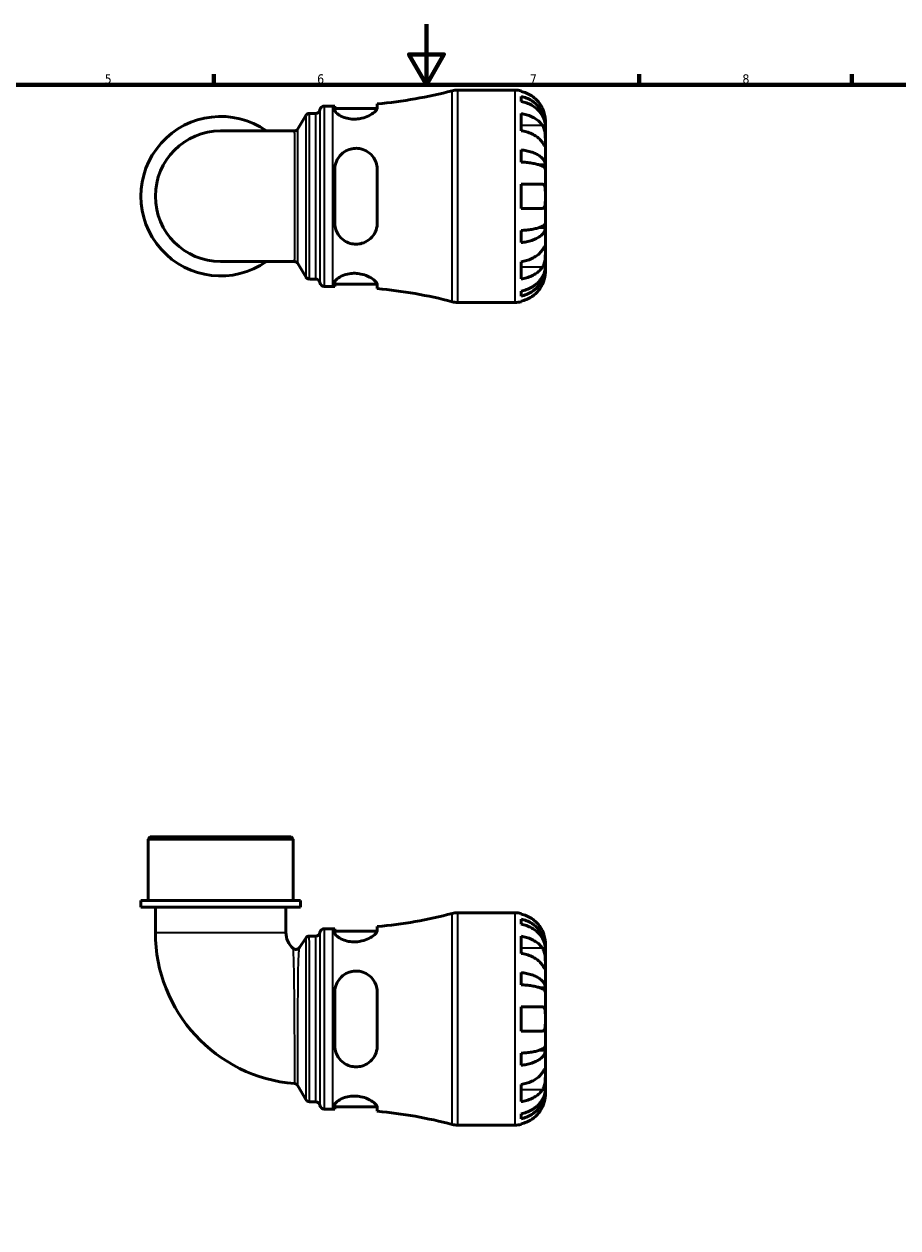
# Model space of a CAD drawing. Header units: millimetres. Extents: x 0 to 902, y -200 to 594.
# Tile 3 of 5: x 288 to 576, y 197 to 594. Entities that reach past the tile are written whole.
import ezdxf

# ---------------------------------------------------------------- set-up
doc = ezdxf.new("R2010")
doc.units = ezdxf.units.MM
for name, color, linetype, lineweight in [('Border (ANSI)', 7, 'Continuous', 70), ('Visible (ANSI)', 7, 'Continuous', 50), ('Visible Narrow (ANSI)', 7, 'Continuous', 35)]:
    doc.layers.add(name, color=color, linetype=linetype, lineweight=lineweight)
doc.styles.add('Note Text (ANSI)', font='tahoma.ttf')

# ---------------------------------------------------------------- blocks, each defined once
blk = doc.blocks.new('Borders Default Border')
at = {"layer": 'Border (ANSI)'}
for p, q in [((350.42, 574), (350.42, 577.45)), ((490.58, 574), (490.58, 577.45)), ((560.67, 574), (560.67, 577.45))]:
    blk.add_line(p, q, dxfattribs=at)
at = {"layer": 'Border (ANSI)', "flags": 128}
for points in [[(420.5, 594), (420.5, 574), (414.73, 584), (426.27, 584), (420.5, 574)], [(20, 20), (20, 574), (821, 574), (821, 20), (20, 20)]]:
    blk.add_lwpolyline(points, dxfattribs=at)
at = {"layer": 'Border (ANSI)', "color": 230, "true_color": 0xff0080, "char_height": 3.05, "attachment_point": 7, "style": 'Note Text (ANSI)'}
for s, insert in [('5', (314.48, 574.34)), ('6', (384.49, 574.34)), ('7', (454.6, 574.4)), ('8', (524.63, 574.33))]:
    blk.add_mtext(s, dxfattribs=dict(at, insert=insert))

msp = doc.modelspace()

# ---------------------------------------------------------------- linework, layer by layer
at = {"layer": 'Visible (ANSI)'}
for p, q in [((430.778, 572.238), (449.694, 572.238)), ((451.694, 572.036), (451.694, 571.805)), ((404.319, 566.374), (404.319, 567.674)), ((451.694, 570.155), (451.694, 568.494)), ((381.959, 564.538), (384.04, 564.538)), ((386.819, 566.988), (389.679, 566.988)), ((390.319, 566.989), (390.319, 565.658)), ((390.319, 566.188), (404.294, 566.188)), ((451.694, 564.509), (451.694, 558.852)), ((459.694, 560.629), (459.669, 560.629)), ((459.694, 560.629), (459.694, 562.238)), ((459.694, 560.017), (459.694, 560.629)), ((459.694, 554.916), (459.694, 560.017)), ((376.948, 558.749), (352.694, 558.749)), ((451.694, 552.533), (451.694, 548.525)), ((459.694, 547.539), (459.694, 554.916)), ((390.319, 546.038), (390.319, 528.438)), ((404.319, 528.438), (404.319, 546.038)), ((459.694, 547.539), (457.785, 547.539)), ((459.694, 546.061), (459.694, 547.539)), ((459.694, 537.238), (459.694, 546.061)), ((451.694, 541.238), (451.694, 533.238)), ((459.694, 528.415), (459.694, 537.238)), ((459.694, 526.937), (459.694, 528.415)), ((451.694, 525.951), (451.694, 521.943)), ((459.694, 526.937), (457.785, 526.937)), ((459.694, 519.56), (459.694, 526.937)), ((459.694, 514.459), (459.694, 519.56)), ((352.694, 515.727), (376.948, 515.727)), ((451.694, 515.624), (451.694, 509.967)), ((459.694, 513.847), (459.669, 513.847)), ((459.694, 513.847), (459.694, 514.459)), ((459.694, 512.238), (459.694, 513.847)), ((381.959, 509.938), (384.04, 509.938)), ((390.319, 508.818), (390.319, 507.487)), ((390.319, 508.288), (404.294, 508.288)), ((404.319, 506.802), (404.319, 508.102)), ((386.819, 507.488), (389.679, 507.488)), ((451.694, 505.982), (451.694, 504.321)), ((430.778, 502.238), (449.694, 502.238)), ((451.694, 502.671), (451.694, 502.44)), ((329.492, 325.991), (328.792, 325.291)), ((329.492, 325.991), (375.895, 325.991)), ((375.895, 325.991), (376.595, 325.291)), ((376.595, 325.291), (328.792, 325.291)), ((328.792, 304.991), (328.792, 325.291)), ((376.595, 304.991), (376.595, 325.291)), ((378.985, 304.991), (326.402, 304.991)), ((326.402, 302.891), (326.402, 304.991)), ((378.985, 302.891), (326.402, 302.891)), ((331.182, 302.891), (331.182, 294.456)), ((374.205, 302.891), (374.205, 294.456)), ((378.985, 302.891), (378.985, 304.991)), ((430.778, 300.991), (449.694, 300.991)), ((451.694, 300.789), (451.694, 300.559)), ((451.694, 298.908), (451.694, 297.248)), ((386.819, 295.741), (389.679, 295.741)), ((390.319, 295.743), (390.319, 294.411)), ((390.319, 294.941), (404.294, 294.941)), ((404.319, 295.128), (404.319, 296.428)), ((378.641, 289.521), (380.743, 292.669)), ((381.907, 293.291), (384.04, 293.291)), ((451.694, 293.262), (451.694, 287.606)), ((459.694, 289.383), (459.694, 290.991)), ((459.694, 289.383), (459.669, 289.383)), ((459.694, 288.77), (459.694, 289.383)), ((459.694, 283.669), (459.694, 288.77)), ((459.694, 276.293), (459.694, 283.669)), ((451.694, 281.286), (451.694, 277.278)), ((390.319, 274.791), (390.319, 257.191)), ((404.319, 257.191), (404.319, 274.791)), ((459.694, 276.293), (457.785, 276.293)), ((459.694, 274.814), (459.694, 276.293)), ((459.694, 265.991), (459.694, 274.814)), ((451.694, 269.991), (451.694, 261.991)), ((459.694, 257.168), (459.694, 265.991)), ((451.694, 254.705), (451.694, 250.696)), ((459.694, 255.69), (457.785, 255.69)), ((459.694, 255.69), (459.694, 257.168)), ((459.694, 248.314), (459.694, 255.69)), ((459.694, 243.212), (459.694, 248.314)), ((380.754, 239.391), (378.119, 243.956)), ((451.694, 244.377), (451.694, 238.72)), ((459.694, 242.6), (459.669, 242.6)), ((459.694, 242.6), (459.694, 243.212)), ((459.694, 240.991), (459.694, 242.6)), ((381.967, 238.691), (384.04, 238.691)), ((386.819, 236.241), (389.679, 236.241)), ((390.319, 237.571), (390.319, 236.24)), ((390.319, 237.041), (404.294, 237.041)), ((404.319, 235.555), (404.319, 236.855)), ((451.694, 234.735), (451.694, 233.075)), ((430.778, 230.991), (449.694, 230.991)), ((451.694, 231.424), (451.694, 231.193))]:
    msp.add_line(p, q, dxfattribs=at)
for centre, radius, start, end in [((389.679, 723.483), 156.495, 275.36782, 284.55907), ((430.778, 565.238), 7, 90, 104.55907), ((449.694, 562.238), 10, 78.46304, 90), ((384.04, 565.938), 1.4, 270, 352.81924), ((386.819, 565.588), 1.4, 90, 172.81924), ((389.679, 723.483), 156.495, 270, 270.23432), ((352.694, 537.238), 26.292, 54.9032, 305.0968), ((352.694, 537.238), 21.511, 90, 270), ((384.04, 508.538), 1.4, 7.18076, 90), ((386.819, 508.888), 1.4, 187.18076, 270), ((389.679, 350.993), 156.495, 89.76568, 90), ((389.679, 350.993), 156.495, 75.44093, 84.63218), ((430.778, 509.238), 7, 255.44093, 270), ((449.694, 512.238), 10, 270, 281.53696), ((389.679, 452.237), 156.495, 275.36782, 284.55907), ((430.778, 293.991), 7, 90, 104.55907), ((449.694, 290.991), 10, 78.46304, 90), ((381.159, 294.456), 49.976, 180, 265.25252), ((381.159, 294.456), 6.954, 180, 228.47108), ((384.04, 294.691), 1.4, 270, 352.81924), ((386.819, 294.341), 1.4, 90, 172.81924), ((389.679, 452.237), 156.495, 270, 270.23432), ((381.907, 291.891), 1.4, 90, 146.2635), ((377.476, 290.299), 1.4, 228.47108, 326.2635), ((376.906, 243.256), 1.4, 30, 85.25252), ((381.967, 240.091), 1.4, 210, 270), ((384.04, 237.291), 1.4, 7.18076, 90), ((386.819, 237.641), 1.4, 187.18076, 270), ((389.679, 79.746), 156.495, 89.76568, 90), ((389.679, 79.746), 156.495, 75.44093, 84.63218), ((430.778, 237.991), 7, 255.44093, 270), ((449.694, 240.991), 10, 270, 281.53696)]:
    msp.add_arc(centre, radius, start, end, dxfattribs=at)
for points, knots in [([(458.734, 566.238), (458.529, 566.676), (458.281, 567.121), (457.625, 568.108), (457.19, 568.631), (456.316, 569.509), (455.797, 569.944), (454.679, 570.694), (454.08, 571.01), (452.957, 571.477), (452.333, 571.674), (451.694, 571.805)], [4.90264375, 4.90264375, 4.90264375, 4.90264375, 5.04224508, 5.04224508, 5.22854914, 5.22854914, 5.41380406, 5.41380406, 5.59905898, 5.59905898, 5.77859995, 5.77859995, 5.77859995, 5.77859995]), ([(451.694, 570.155), (452.335, 570.028), (452.961, 569.836), (454.086, 569.385), (454.685, 569.08), (455.803, 568.355), (456.323, 567.935), (457.196, 567.088), (457.63, 566.583), (458.379, 565.496), (458.693, 564.913), (459.167, 563.804), (459.369, 563.174), (459.633, 561.888), (459.694, 561.231), (459.694, 560.629)], [0.1897184, 0.1897184, 0.1897184, 0.1897184, 0.3698032, 0.3698032, 0.5549844, 0.5549844, 0.7401655, 0.7401655, 0.9258164, 0.9258164, 1.1114673, 1.1114673, 1.2978252, 1.2978252, 1.484183, 1.484183, 1.484183, 1.484183]), ([(459.694, 560.017), (459.694, 560.552), (459.633, 561.137), (459.369, 562.282), (459.167, 562.842), (458.693, 563.83), (458.379, 564.348), (457.63, 565.315), (457.196, 565.765), (456.323, 566.519), (455.803, 566.893), (454.685, 567.538), (454.086, 567.809), (452.961, 568.211), (452.335, 568.381), (451.694, 568.494)], [4.4593823, 4.4593823, 4.4593823, 4.4593823, 4.6457401, 4.6457401, 4.832098, 4.832098, 5.0177489, 5.0177489, 5.2033998, 5.2033998, 5.388581, 5.388581, 5.5737621, 5.5737621, 5.753847, 5.753847, 5.753847, 5.753847]), ([(380.752, 563.849), (380.773, 563.884), (380.798, 563.923), (380.864, 564.013), (380.905, 564.063), (381.014, 564.174), (381.082, 564.235), (381.261, 564.357), (381.374, 564.418), (381.643, 564.509), (381.8, 564.538), (381.959, 564.538)], [3.14067456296, 3.14067456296, 3.14067456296, 3.14067456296, 3.14086082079, 3.14086082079, 3.14104707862, 3.14104707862, 3.14123333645, 3.14123333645, 3.14141959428, 3.14141959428, 3.14160585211, 3.14160585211, 3.14160585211, 3.14160585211]), ([(404.319, 566.374), (404.319, 566.263), (404.289, 566.142), (404.091, 565.693), (403.783, 565.326), (402.872, 564.554), (402.258, 564.147), (400.858, 563.456), (400.094, 563.164), (398.629, 562.804), (397.97, 562.702), (396.658, 562.629), (396.026, 562.653), (394.671, 562.828), (393.98, 563.002), (392.588, 563.5), (391.937, 563.846), (390.922, 564.567), (390.57, 564.942), (390.35, 565.413), (390.319, 565.539), (390.319, 565.658)], [-2.4790192, -2.4790192, -2.4790192, -2.4790192, -2.3627081, -2.3627081, -2.0765821, -2.0765821, -1.7793934, -1.7793934, -1.5106282, -1.5106282, -1.3077881, -1.3077881, -1.1151315, -1.1151315, -0.8806036, -0.8806036, -0.5856229, -0.5856229, -0.2787648, -0.2787648, -0.1576809, -0.1576809, -0.1576809, -0.1576809]), ([(451.694, 564.509), (452.333, 564.416), (452.957, 564.277), (454.08, 563.947), (454.679, 563.724), (455.797, 563.193), (456.316, 562.886), (457.19, 562.265), (457.625, 561.894), (458.281, 561.197), (458.529, 560.882), (458.734, 560.573)], [0.18972425, 0.18972425, 0.18972425, 0.18972425, 0.36926522, 0.36926522, 0.55452014, 0.55452014, 0.73977506, 0.73977506, 0.92607912, 0.92607912, 1.06568045, 1.06568045, 1.06568045, 1.06568045]), ([(459.694, 562.238), (459.694, 562.238), (459.694, 562.281), (459.691, 562.458), (459.687, 562.6), (459.655, 563.048), (459.618, 563.392), (459.488, 564.068), (459.418, 564.36), (459.262, 564.899), (459.183, 565.137), (459.003, 565.623), (458.901, 565.871), (458.772, 566.156), (458.753, 566.197), (458.734, 566.238)], [-2.77804136, -2.77804136, -2.77804136, -2.77804136, -2.67672151, -2.67672151, -2.56558131, -2.56558131, -2.40960112, -2.40960112, -2.30519389, -2.30519389, -2.22617552, -2.22617552, -2.14450488, -2.14450488, -2.1308178, -2.1308178, -2.1308178, -2.1308178]), ([(458.734, 560.573), (458.792, 560.485), (458.848, 560.392), (459.01, 560.098), (459.107, 559.883), (459.283, 559.409), (459.359, 559.149), (459.51, 558.494), (459.571, 558.093), (459.661, 557.185), (459.679, 556.688), (459.695, 555.734), (459.694, 555.29), (459.694, 554.916)], [-0.64434498, -0.64434498, -0.64434498, -0.64434498, -0.60308586, -0.60308586, -0.52007987, -0.52007987, -0.43273909, -0.43273909, -0.31000661, -0.31000661, -0.15868997, -0.15868997, 0, 0, 0, 0]), ([(376.948, 558.749), (377.097, 558.749), (377.246, 558.775), (377.511, 558.86), (377.626, 558.92), (377.81, 559.041), (377.88, 559.102), (377.993, 559.215), (378.035, 559.266), (378.103, 559.357), (378.129, 559.397), (378.151, 559.435), (378.152, 559.436), (378.153, 559.438)], [-1.5593904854, -1.5593904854, -1.5593904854, -1.5593904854, -1.5582948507, -1.5582948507, -1.5571467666, -1.5571467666, -1.5559986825, -1.5559986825, -1.5548505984, -1.5548505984, -1.5537025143, -1.5537025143, -1.5536500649, -1.5536500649, -1.5536500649, -1.5536500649]), ([(458.734, 554.916), (458.529, 555.226), (458.281, 555.54), (457.625, 556.238), (457.19, 556.608), (456.316, 557.229), (455.797, 557.536), (454.679, 558.067), (454.08, 558.29), (452.957, 558.62), (452.333, 558.759), (451.694, 558.852)], [4.90264375, 4.90264375, 4.90264375, 4.90264375, 5.04224508, 5.04224508, 5.22854914, 5.22854914, 5.41380406, 5.41380406, 5.59905898, 5.59905898, 5.77859995, 5.77859995, 5.77859995, 5.77859995]), ([(390.319, 546.038), (390.319, 546.327), (390.336, 546.614), (390.477, 547.746), (390.734, 548.559), (391.579, 550.162), (392.211, 550.926), (393.605, 552.024), (394.31, 552.41), (395.689, 552.876), (396.326, 552.998), (397.631, 553.062), (398.279, 553.001), (399.707, 552.669), (400.452, 552.347), (401.953, 551.378), (402.657, 550.67), (403.693, 549.074), (404.044, 548.198), (404.282, 546.862), (404.319, 546.452), (404.319, 546.038)], [-2.4596733, -2.4596733, -2.4596733, -2.4596733, -2.3687682, -2.3687682, -2.0987401, -2.0987401, -1.7859063, -1.7859063, -1.5384941, -1.5384941, -1.3426217, -1.3426217, -1.1452716, -1.1452716, -0.8922041, -0.8922041, -0.5721176, -0.5721176, -0.2699911, -0.2699911, -0.1397069, -0.1397069, -0.1397069, -0.1397069]), ([(451.694, 552.533), (452.335, 552.466), (452.961, 552.366), (454.086, 552.129), (454.685, 551.969), (455.803, 551.589), (456.323, 551.369), (457.196, 550.925), (457.63, 550.66), (458.379, 550.09), (458.693, 549.785), (459.167, 549.203), (459.369, 548.873), (459.633, 548.199), (459.694, 547.855), (459.694, 547.539)], [0.1897184, 0.1897184, 0.1897184, 0.1897184, 0.3698032, 0.3698032, 0.5549844, 0.5549844, 0.7401655, 0.7401655, 0.9258164, 0.9258164, 1.1114673, 1.1114673, 1.2978252, 1.2978252, 1.484183, 1.484183, 1.484183, 1.484183]), ([(459.694, 554.916), (459.694, 554.706), (459.694, 554.521), (459.692, 554.194), (459.69, 554.057), (459.672, 553.816), (459.651, 553.745), (459.564, 553.743), (459.501, 553.805), (459.345, 554.008), (459.268, 554.118), (459.09, 554.379), (458.991, 554.529), (458.833, 554.765), (458.785, 554.839), (458.734, 554.916)], [0, 0, 0, 0, 0.08884908, 0.08884908, 0.18379648, 0.18379648, 0.31419699, 0.31419699, 0.43784665, 0.43784665, 0.52411276, 0.52411276, 0.60765264, 0.60765264, 0.6434969, 0.6434969, 0.6434969, 0.6434969]), ([(459.694, 546.061), (459.694, 546.217), (459.633, 546.386), (459.369, 546.719), (459.167, 546.882), (458.693, 547.169), (458.379, 547.32), (457.63, 547.601), (457.196, 547.731), (456.323, 547.95), (455.803, 548.059), (454.685, 548.247), (454.086, 548.325), (452.961, 548.442), (452.335, 548.492), (451.694, 548.525)], [4.4593823, 4.4593823, 4.4593823, 4.4593823, 4.6457401, 4.6457401, 4.832098, 4.832098, 5.0177489, 5.0177489, 5.2033998, 5.2033998, 5.388581, 5.388581, 5.5737621, 5.5737621, 5.753847, 5.753847, 5.753847, 5.753847]), ([(451.694, 541.238), (452.333, 541.238), (452.957, 541.238), (454.08, 541.238), (454.679, 541.238), (455.797, 541.238), (456.316, 541.238), (457.19, 541.238), (457.625, 541.238), (458.281, 541.238), (458.529, 541.238), (458.734, 541.238)], [0.18972425, 0.18972425, 0.18972425, 0.18972425, 0.36926522, 0.36926522, 0.55452014, 0.55452014, 0.73977506, 0.73977506, 0.92607912, 0.92607912, 1.06568045, 1.06568045, 1.06568045, 1.06568045]), ([(458.734, 541.238), (458.803, 541.238), (458.868, 541.23), (459.029, 541.187), (459.118, 541.139), (459.284, 540.992), (459.358, 540.888), (459.51, 540.565), (459.571, 540.318), (459.661, 539.662), (459.679, 539.24), (459.695, 538.29), (459.694, 537.766), (459.694, 537.238)], [-0.64008532, -0.64008532, -0.64008532, -0.64008532, -0.59222185, -0.59222185, -0.51595037, -0.51595037, -0.43235608, -0.43235608, -0.30863031, -0.30863031, -0.15844955, -0.15844955, 0, 0, 0, 0]), ([(459.694, 537.238), (459.694, 536.9), (459.694, 536.564), (459.691, 535.878), (459.687, 535.535), (459.655, 534.77), (459.618, 534.381), (459.488, 533.861), (459.418, 533.69), (459.262, 533.46), (459.183, 533.385), (459.003, 533.277), (458.901, 533.247), (458.772, 533.239), (458.753, 533.238), (458.734, 533.238)], [-2.77804136, -2.77804136, -2.77804136, -2.77804136, -2.67672151, -2.67672151, -2.56558131, -2.56558131, -2.40960112, -2.40960112, -2.30519389, -2.30519389, -2.22617552, -2.22617552, -2.14450488, -2.14450488, -2.1308178, -2.1308178, -2.1308178, -2.1308178]), ([(458.734, 533.238), (458.529, 533.238), (458.281, 533.238), (457.625, 533.238), (457.19, 533.238), (456.316, 533.238), (455.797, 533.238), (454.679, 533.238), (454.08, 533.238), (452.957, 533.238), (452.333, 533.238), (451.694, 533.238)], [4.90264375, 4.90264375, 4.90264375, 4.90264375, 5.04224508, 5.04224508, 5.22854914, 5.22854914, 5.41380406, 5.41380406, 5.59905898, 5.59905898, 5.77859995, 5.77859995, 5.77859995, 5.77859995]), ([(404.319, 528.438), (404.319, 528.069), (404.289, 527.702), (404.091, 526.454), (403.783, 525.615), (402.872, 524.081), (402.258, 523.393), (400.858, 522.342), (400.094, 521.953), (398.629, 521.531), (397.97, 521.436), (396.658, 521.44), (396.026, 521.529), (394.671, 521.912), (393.98, 522.24), (392.588, 523.194), (391.937, 523.869), (390.922, 525.439), (390.57, 526.343), (390.35, 527.672), (390.319, 528.054), (390.319, 528.438)], [-2.4790192, -2.4790192, -2.4790192, -2.4790192, -2.3627081, -2.3627081, -2.0765821, -2.0765821, -1.7793934, -1.7793934, -1.5106282, -1.5106282, -1.3077881, -1.3077881, -1.1151315, -1.1151315, -0.8806036, -0.8806036, -0.5856229, -0.5856229, -0.2787648, -0.2787648, -0.1576809, -0.1576809, -0.1576809, -0.1576809]), ([(451.694, 525.951), (452.335, 525.984), (452.961, 526.034), (454.086, 526.151), (454.685, 526.229), (455.803, 526.417), (456.323, 526.526), (457.196, 526.745), (457.63, 526.875), (458.379, 527.156), (458.693, 527.307), (459.167, 527.594), (459.369, 527.757), (459.633, 528.089), (459.694, 528.259), (459.694, 528.415)], [0.1897184, 0.1897184, 0.1897184, 0.1897184, 0.3698032, 0.3698032, 0.5549844, 0.5549844, 0.7401655, 0.7401655, 0.9258164, 0.9258164, 1.1114673, 1.1114673, 1.2978252, 1.2978252, 1.484183, 1.484183, 1.484183, 1.484183]), ([(459.694, 526.937), (459.694, 526.621), (459.633, 526.277), (459.369, 525.603), (459.167, 525.272), (458.693, 524.691), (458.379, 524.386), (457.63, 523.816), (457.196, 523.551), (456.323, 523.107), (455.803, 522.887), (454.685, 522.507), (454.086, 522.347), (452.961, 522.11), (452.335, 522.01), (451.694, 521.943)], [4.4593823, 4.4593823, 4.4593823, 4.4593823, 4.6457401, 4.6457401, 4.832098, 4.832098, 5.0177489, 5.0177489, 5.2033998, 5.2033998, 5.388581, 5.388581, 5.5737621, 5.5737621, 5.753847, 5.753847, 5.753847, 5.753847]), ([(458.734, 519.56), (458.792, 519.648), (458.848, 519.733), (459.01, 519.976), (459.107, 520.122), (459.283, 520.38), (459.359, 520.488), (459.51, 520.681), (459.571, 520.737), (459.661, 520.724), (459.679, 520.623), (459.695, 520.23), (459.694, 519.934), (459.694, 519.56)], [-0.64434498, -0.64434498, -0.64434498, -0.64434498, -0.60308586, -0.60308586, -0.52007987, -0.52007987, -0.43273909, -0.43273909, -0.31000661, -0.31000661, -0.15868997, -0.15868997, 0, 0, 0, 0]), ([(451.694, 515.624), (452.333, 515.717), (452.957, 515.856), (454.08, 516.186), (454.679, 516.409), (455.797, 516.94), (456.316, 517.247), (457.19, 517.868), (457.625, 518.238), (458.281, 518.936), (458.529, 519.25), (458.734, 519.56)], [0.18972425, 0.18972425, 0.18972425, 0.18972425, 0.36926522, 0.36926522, 0.55452014, 0.55452014, 0.73977506, 0.73977506, 0.92607912, 0.92607912, 1.06568045, 1.06568045, 1.06568045, 1.06568045]), ([(459.694, 519.56), (459.694, 519.351), (459.694, 519.119), (459.692, 518.601), (459.69, 518.314), (459.672, 517.604), (459.651, 517.173), (459.564, 516.331), (459.501, 515.928), (459.345, 515.277), (459.268, 515.022), (459.09, 514.553), (458.991, 514.339), (458.833, 514.06), (458.785, 513.98), (458.734, 513.903)], [0, 0, 0, 0, 0.08884908, 0.08884908, 0.18379648, 0.18379648, 0.31419699, 0.31419699, 0.43784665, 0.43784665, 0.52411276, 0.52411276, 0.60765264, 0.60765264, 0.6434969, 0.6434969, 0.6434969, 0.6434969]), ([(378.153, 515.038), (378.132, 515.073), (378.107, 515.113), (378.04, 515.204), (377.999, 515.254), (377.889, 515.366), (377.82, 515.427), (377.64, 515.548), (377.528, 515.608), (377.26, 515.699), (377.104, 515.727), (376.948, 515.727)], [1.5536653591, 1.5536653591, 1.5536653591, 1.5536653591, 1.5548134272, 1.5548134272, 1.5559614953, 1.5559614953, 1.5571095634, 1.5571095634, 1.5582576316, 1.5582576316, 1.5594056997, 1.5594056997, 1.5594056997, 1.5594056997]), ([(451.694, 505.982), (452.335, 506.095), (452.961, 506.265), (454.086, 506.667), (454.685, 506.938), (455.803, 507.583), (456.323, 507.957), (457.196, 508.711), (457.63, 509.161), (458.379, 510.128), (458.693, 510.646), (459.167, 511.634), (459.369, 512.194), (459.633, 513.339), (459.694, 513.924), (459.694, 514.459)], [0.1897184, 0.1897184, 0.1897184, 0.1897184, 0.3698032, 0.3698032, 0.5549844, 0.5549844, 0.7401655, 0.7401655, 0.9258164, 0.9258164, 1.1114673, 1.1114673, 1.2978252, 1.2978252, 1.484183, 1.484183, 1.484183, 1.484183]), ([(458.734, 513.903), (458.529, 513.593), (458.281, 513.279), (457.625, 512.582), (457.19, 512.211), (456.316, 511.59), (455.797, 511.283), (454.679, 510.752), (454.08, 510.529), (452.957, 510.199), (452.333, 510.06), (451.694, 509.967)], [4.90264375, 4.90264375, 4.90264375, 4.90264375, 5.04224508, 5.04224508, 5.22854914, 5.22854914, 5.41380406, 5.41380406, 5.59905898, 5.59905898, 5.77859995, 5.77859995, 5.77859995, 5.77859995]), ([(459.694, 513.847), (459.694, 513.245), (459.633, 512.588), (459.369, 511.302), (459.167, 510.672), (458.693, 509.563), (458.379, 508.98), (457.63, 507.893), (457.196, 507.388), (456.323, 506.541), (455.803, 506.121), (454.685, 505.396), (454.086, 505.091), (452.961, 504.64), (452.335, 504.448), (451.694, 504.321)], [4.4593823, 4.4593823, 4.4593823, 4.4593823, 4.6457401, 4.6457401, 4.832098, 4.832098, 5.0177489, 5.0177489, 5.2033998, 5.2033998, 5.388581, 5.388581, 5.5737621, 5.5737621, 5.753847, 5.753847, 5.753847, 5.753847]), ([(458.734, 508.238), (458.803, 508.385), (458.868, 508.532), (459.029, 508.918), (459.118, 509.155), (459.284, 509.646), (459.358, 509.897), (459.51, 510.495), (459.571, 510.824), (459.661, 511.459), (459.679, 511.737), (459.695, 512.133), (459.694, 512.238), (459.694, 512.238)], [-0.64008532, -0.64008532, -0.64008532, -0.64008532, -0.59222185, -0.59222185, -0.51595037, -0.51595037, -0.43235608, -0.43235608, -0.30863031, -0.30863031, -0.15844955, -0.15844955, 0, 0, 0, 0]), ([(381.959, 509.938), (381.809, 509.938), (381.661, 509.963), (381.395, 510.048), (381.28, 510.109), (381.096, 510.23), (381.025, 510.292), (380.913, 510.404), (380.871, 510.455), (380.803, 510.545), (380.777, 510.585), (380.755, 510.623), (380.754, 510.625), (380.752, 510.627)], [6.28318873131, 6.28318873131, 6.28318873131, 6.28318873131, 6.28336410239, 6.28336410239, 6.28355036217, 6.28355036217, 6.28373662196, 6.28373662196, 6.28392288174, 6.28392288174, 6.28410914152, 6.28410914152, 6.28412003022, 6.28412003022, 6.28412003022, 6.28412003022]), ([(390.319, 508.818), (390.319, 508.907), (390.336, 509.001), (390.477, 509.389), (390.734, 509.711), (391.579, 510.413), (392.211, 510.794), (393.605, 511.361), (394.31, 511.569), (395.689, 511.794), (396.326, 511.84), (397.631, 511.808), (398.279, 511.73), (399.707, 511.429), (400.452, 511.177), (401.953, 510.511), (402.657, 510.075), (403.693, 509.247), (404.044, 508.853), (404.282, 508.364), (404.319, 508.227), (404.319, 508.102)], [-2.4596733, -2.4596733, -2.4596733, -2.4596733, -2.3687682, -2.3687682, -2.0987401, -2.0987401, -1.7859063, -1.7859063, -1.5384941, -1.5384941, -1.3426217, -1.3426217, -1.1452716, -1.1452716, -0.8922041, -0.8922041, -0.5721176, -0.5721176, -0.2699911, -0.2699911, -0.1397069, -0.1397069, -0.1397069, -0.1397069]), ([(451.694, 502.671), (452.333, 502.802), (452.957, 502.999), (454.08, 503.466), (454.679, 503.782), (455.797, 504.532), (456.316, 504.967), (457.19, 505.844), (457.625, 506.368), (458.281, 507.355), (458.529, 507.8), (458.734, 508.238)], [0.18972425, 0.18972425, 0.18972425, 0.18972425, 0.36926522, 0.36926522, 0.55452014, 0.55452014, 0.73977506, 0.73977506, 0.92607912, 0.92607912, 1.06568045, 1.06568045, 1.06568045, 1.06568045]), ([(458.734, 294.991), (458.529, 295.43), (458.281, 295.874), (457.625, 296.861), (457.19, 297.385), (456.316, 298.262), (455.797, 298.697), (454.679, 299.448), (454.08, 299.763), (452.957, 300.23), (452.333, 300.427), (451.694, 300.559)], [4.90264375, 4.90264375, 4.90264375, 4.90264375, 5.04224508, 5.04224508, 5.22854914, 5.22854914, 5.41380406, 5.41380406, 5.59905898, 5.59905898, 5.77859995, 5.77859995, 5.77859995, 5.77859995]), ([(451.694, 298.908), (452.335, 298.781), (452.961, 298.59), (454.086, 298.138), (454.685, 297.833), (455.803, 297.108), (456.323, 296.688), (457.196, 295.841), (457.63, 295.336), (458.379, 294.249), (458.693, 293.667), (459.167, 292.557), (459.369, 291.927), (459.633, 290.641), (459.694, 289.984), (459.694, 289.383)], [0.1897184, 0.1897184, 0.1897184, 0.1897184, 0.3698032, 0.3698032, 0.5549844, 0.5549844, 0.7401655, 0.7401655, 0.9258164, 0.9258164, 1.1114673, 1.1114673, 1.2978252, 1.2978252, 1.484183, 1.484183, 1.484183, 1.484183]), ([(404.319, 295.128), (404.319, 295.016), (404.289, 294.895), (404.091, 294.446), (403.783, 294.079), (402.872, 293.307), (402.258, 292.9), (400.858, 292.209), (400.094, 291.918), (398.629, 291.557), (397.97, 291.455), (396.658, 291.382), (396.026, 291.407), (394.671, 291.582), (393.98, 291.756), (392.588, 292.253), (391.937, 292.599), (390.922, 293.32), (390.57, 293.696), (390.35, 294.166), (390.319, 294.293), (390.319, 294.411)], [-2.4790192, -2.4790192, -2.4790192, -2.4790192, -2.3627081, -2.3627081, -2.0765821, -2.0765821, -1.7793934, -1.7793934, -1.5106282, -1.5106282, -1.3077881, -1.3077881, -1.1151315, -1.1151315, -0.8806036, -0.8806036, -0.5856229, -0.5856229, -0.2787648, -0.2787648, -0.1576809, -0.1576809, -0.1576809, -0.1576809]), ([(459.694, 288.77), (459.694, 289.306), (459.633, 289.89), (459.369, 291.035), (459.167, 291.596), (458.693, 292.583), (458.379, 293.101), (457.63, 294.069), (457.196, 294.518), (456.323, 295.272), (455.803, 295.646), (454.685, 296.291), (454.086, 296.562), (452.961, 296.964), (452.335, 297.135), (451.694, 297.248)], [4.4593823, 4.4593823, 4.4593823, 4.4593823, 4.6457401, 4.6457401, 4.832098, 4.832098, 5.0177489, 5.0177489, 5.2033998, 5.2033998, 5.388581, 5.388581, 5.5737621, 5.5737621, 5.753847, 5.753847, 5.753847, 5.753847]), ([(459.694, 290.991), (459.694, 290.991), (459.694, 291.044), (459.689, 291.267), (459.683, 291.449), (459.641, 291.921), (459.606, 292.201), (459.493, 292.798), (459.422, 293.1), (459.272, 293.618), (459.206, 293.822), (459.064, 294.216), (458.991, 294.404), (458.855, 294.725), (458.796, 294.859), (458.734, 294.991)], [0, 0, 0, 0, 0.11274969, 0.11274969, 0.24046199, 0.24046199, 0.3630761, 0.3630761, 0.46982648, 0.46982648, 0.53680834, 0.53680834, 0.59738122, 0.59738122, 0.64072731, 0.64072731, 0.64072731, 0.64072731]), ([(451.694, 293.262), (452.333, 293.17), (452.957, 293.03), (454.08, 292.7), (454.679, 292.477), (455.797, 291.946), (456.316, 291.639), (457.19, 291.018), (457.625, 290.648), (458.281, 289.95), (458.529, 289.636), (458.734, 289.326)], [0.18972425, 0.18972425, 0.18972425, 0.18972425, 0.36926522, 0.36926522, 0.55452014, 0.55452014, 0.73977506, 0.73977506, 0.92607912, 0.92607912, 1.06568045, 1.06568045, 1.06568045, 1.06568045]), ([(458.734, 283.669), (458.529, 283.979), (458.281, 284.293), (457.625, 284.991), (457.19, 285.361), (456.316, 285.982), (455.797, 286.29), (454.679, 286.82), (454.08, 287.043), (452.957, 287.373), (452.333, 287.513), (451.694, 287.606)], [4.90264375, 4.90264375, 4.90264375, 4.90264375, 5.04224508, 5.04224508, 5.22854914, 5.22854914, 5.41380406, 5.41380406, 5.59905898, 5.59905898, 5.77859995, 5.77859995, 5.77859995, 5.77859995]), ([(458.734, 289.326), (458.792, 289.238), (458.848, 289.145), (459.01, 288.851), (459.107, 288.637), (459.283, 288.162), (459.359, 287.903), (459.51, 287.247), (459.571, 286.846), (459.661, 285.938), (459.679, 285.442), (459.695, 284.487), (459.694, 284.043), (459.694, 283.669)], [-0.64434498, -0.64434498, -0.64434498, -0.64434498, -0.60308586, -0.60308586, -0.52007987, -0.52007987, -0.43273909, -0.43273909, -0.31000661, -0.31000661, -0.15868997, -0.15868997, 0, 0, 0, 0]), ([(390.319, 274.791), (390.319, 275.08), (390.336, 275.367), (390.477, 276.499), (390.734, 277.312), (391.579, 278.915), (392.211, 279.68), (393.605, 280.777), (394.31, 281.164), (395.689, 281.629), (396.326, 281.751), (397.631, 281.815), (398.279, 281.755), (399.707, 281.422), (400.452, 281.1), (401.953, 280.131), (402.657, 279.423), (403.693, 277.828), (404.044, 276.951), (404.282, 275.615), (404.319, 275.205), (404.319, 274.791)], [-2.4596733, -2.4596733, -2.4596733, -2.4596733, -2.3687682, -2.3687682, -2.0987401, -2.0987401, -1.7859063, -1.7859063, -1.5384941, -1.5384941, -1.3426217, -1.3426217, -1.1452716, -1.1452716, -0.8922041, -0.8922041, -0.5721176, -0.5721176, -0.2699911, -0.2699911, -0.1397069, -0.1397069, -0.1397069, -0.1397069]), ([(459.694, 283.669), (459.694, 283.46), (459.694, 283.274), (459.692, 282.947), (459.69, 282.81), (459.672, 282.569), (459.651, 282.498), (459.564, 282.496), (459.501, 282.558), (459.345, 282.761), (459.268, 282.871), (459.09, 283.133), (458.991, 283.282), (458.833, 283.519), (458.785, 283.593), (458.734, 283.669)], [0, 0, 0, 0, 0.08884908, 0.08884908, 0.18379648, 0.18379648, 0.31419699, 0.31419699, 0.43784665, 0.43784665, 0.52411276, 0.52411276, 0.60765264, 0.60765264, 0.6434969, 0.6434969, 0.6434969, 0.6434969]), ([(451.694, 281.286), (452.335, 281.22), (452.961, 281.119), (454.086, 280.882), (454.685, 280.723), (455.803, 280.343), (456.323, 280.122), (457.196, 279.678), (457.63, 279.414), (458.379, 278.844), (458.693, 278.538), (459.167, 277.957), (459.369, 277.627), (459.633, 276.952), (459.694, 276.608), (459.694, 276.293)], [0.1897184, 0.1897184, 0.1897184, 0.1897184, 0.3698032, 0.3698032, 0.5549844, 0.5549844, 0.7401655, 0.7401655, 0.9258164, 0.9258164, 1.1114673, 1.1114673, 1.2978252, 1.2978252, 1.484183, 1.484183, 1.484183, 1.484183]), ([(459.694, 274.814), (459.694, 274.97), (459.633, 275.14), (459.369, 275.473), (459.167, 275.635), (458.693, 275.922), (458.379, 276.073), (457.63, 276.354), (457.196, 276.485), (456.323, 276.704), (455.803, 276.812), (454.685, 277), (454.086, 277.079), (452.961, 277.195), (452.335, 277.245), (451.694, 277.278)], [4.4593823, 4.4593823, 4.4593823, 4.4593823, 4.6457401, 4.6457401, 4.832098, 4.832098, 5.0177489, 5.0177489, 5.2033998, 5.2033998, 5.388581, 5.388581, 5.5737621, 5.5737621, 5.753847, 5.753847, 5.753847, 5.753847]), ([(451.694, 269.991), (452.333, 269.991), (452.957, 269.991), (454.08, 269.991), (454.679, 269.991), (455.797, 269.991), (456.316, 269.991), (457.19, 269.991), (457.625, 269.991), (458.281, 269.991), (458.529, 269.991), (458.734, 269.991)], [0.18972425, 0.18972425, 0.18972425, 0.18972425, 0.36926522, 0.36926522, 0.55452014, 0.55452014, 0.73977506, 0.73977506, 0.92607912, 0.92607912, 1.06568045, 1.06568045, 1.06568045, 1.06568045]), ([(458.734, 269.991), (458.803, 269.991), (458.868, 269.983), (459.029, 269.94), (459.118, 269.892), (459.284, 269.745), (459.358, 269.641), (459.51, 269.318), (459.571, 269.071), (459.661, 268.416), (459.679, 267.994), (459.695, 267.043), (459.694, 266.519), (459.694, 265.991)], [-0.64008532, -0.64008532, -0.64008532, -0.64008532, -0.59222185, -0.59222185, -0.51595037, -0.51595037, -0.43235608, -0.43235608, -0.30863031, -0.30863031, -0.15844955, -0.15844955, 0, 0, 0, 0]), ([(459.694, 265.991), (459.694, 265.654), (459.694, 265.317), (459.691, 264.632), (459.687, 264.288), (459.655, 263.523), (459.618, 263.135), (459.488, 262.614), (459.418, 262.444), (459.262, 262.213), (459.183, 262.138), (459.003, 262.031), (458.901, 262.001), (458.772, 261.992), (458.753, 261.991), (458.734, 261.991)], [-2.77804136, -2.77804136, -2.77804136, -2.77804136, -2.67672151, -2.67672151, -2.56558131, -2.56558131, -2.40960112, -2.40960112, -2.30519389, -2.30519389, -2.22617552, -2.22617552, -2.14450488, -2.14450488, -2.1308178, -2.1308178, -2.1308178, -2.1308178]), ([(458.734, 261.991), (458.529, 261.991), (458.281, 261.991), (457.625, 261.991), (457.19, 261.991), (456.316, 261.991), (455.797, 261.991), (454.679, 261.991), (454.08, 261.991), (452.957, 261.991), (452.333, 261.991), (451.694, 261.991)], [4.90264375, 4.90264375, 4.90264375, 4.90264375, 5.04224508, 5.04224508, 5.22854914, 5.22854914, 5.41380406, 5.41380406, 5.59905898, 5.59905898, 5.77859995, 5.77859995, 5.77859995, 5.77859995]), ([(404.319, 257.191), (404.319, 256.822), (404.289, 256.456), (404.091, 255.207), (403.783, 254.368), (402.872, 252.835), (402.258, 252.147), (400.858, 251.095), (400.094, 250.707), (398.629, 250.284), (397.97, 250.189), (396.658, 250.193), (396.026, 250.282), (394.671, 250.665), (393.98, 250.993), (392.588, 251.947), (391.937, 252.622), (390.922, 254.192), (390.57, 255.096), (390.35, 256.426), (390.319, 256.808), (390.319, 257.191)], [-2.4790192, -2.4790192, -2.4790192, -2.4790192, -2.3627081, -2.3627081, -2.0765821, -2.0765821, -1.7793934, -1.7793934, -1.5106282, -1.5106282, -1.3077881, -1.3077881, -1.1151315, -1.1151315, -0.8806036, -0.8806036, -0.5856229, -0.5856229, -0.2787648, -0.2787648, -0.1576809, -0.1576809, -0.1576809, -0.1576809]), ([(451.694, 254.705), (452.335, 254.738), (452.961, 254.787), (454.086, 254.904), (454.685, 254.983), (455.803, 255.17), (456.323, 255.279), (457.196, 255.498), (457.63, 255.629), (458.379, 255.91), (458.693, 256.06), (459.167, 256.347), (459.369, 256.51), (459.633, 256.843), (459.694, 257.013), (459.694, 257.168)], [0.1897184, 0.1897184, 0.1897184, 0.1897184, 0.3698032, 0.3698032, 0.5549844, 0.5549844, 0.7401655, 0.7401655, 0.9258164, 0.9258164, 1.1114673, 1.1114673, 1.2978252, 1.2978252, 1.484183, 1.484183, 1.484183, 1.484183]), ([(459.694, 255.69), (459.694, 255.375), (459.633, 255.03), (459.369, 254.356), (459.167, 254.026), (458.693, 253.444), (458.379, 253.139), (457.63, 252.569), (457.196, 252.304), (456.323, 251.86), (455.803, 251.64), (454.685, 251.26), (454.086, 251.1), (452.961, 250.863), (452.335, 250.763), (451.694, 250.696)], [4.4593823, 4.4593823, 4.4593823, 4.4593823, 4.6457401, 4.6457401, 4.832098, 4.832098, 5.0177489, 5.0177489, 5.2033998, 5.2033998, 5.388581, 5.388581, 5.5737621, 5.5737621, 5.753847, 5.753847, 5.753847, 5.753847]), ([(451.694, 244.377), (452.333, 244.47), (452.957, 244.609), (454.08, 244.939), (454.679, 245.162), (455.797, 245.693), (456.316, 246.001), (457.19, 246.621), (457.625, 246.992), (458.281, 247.689), (458.529, 248.004), (458.734, 248.314)], [0.18972425, 0.18972425, 0.18972425, 0.18972425, 0.36926522, 0.36926522, 0.55452014, 0.55452014, 0.73977506, 0.73977506, 0.92607912, 0.92607912, 1.06568045, 1.06568045, 1.06568045, 1.06568045]), ([(458.734, 248.314), (458.792, 248.402), (458.848, 248.486), (459.01, 248.729), (459.107, 248.875), (459.283, 249.133), (459.359, 249.241), (459.51, 249.435), (459.571, 249.491), (459.661, 249.478), (459.679, 249.376), (459.695, 248.984), (459.694, 248.688), (459.694, 248.314)], [-0.64434498, -0.64434498, -0.64434498, -0.64434498, -0.60308586, -0.60308586, -0.52007987, -0.52007987, -0.43273909, -0.43273909, -0.31000661, -0.31000661, -0.15868997, -0.15868997, 0, 0, 0, 0]), ([(459.694, 248.314), (459.694, 248.104), (459.694, 247.872), (459.692, 247.354), (459.69, 247.068), (459.672, 246.357), (459.651, 245.927), (459.564, 245.085), (459.501, 244.682), (459.345, 244.03), (459.268, 243.776), (459.09, 243.306), (458.991, 243.092), (458.833, 242.813), (458.785, 242.733), (458.734, 242.657)], [0, 0, 0, 0, 0.08884908, 0.08884908, 0.18379648, 0.18379648, 0.31419699, 0.31419699, 0.43784665, 0.43784665, 0.52411276, 0.52411276, 0.60765264, 0.60765264, 0.6434969, 0.6434969, 0.6434969, 0.6434969]), ([(451.694, 234.735), (452.335, 234.848), (452.961, 235.018), (454.086, 235.42), (454.685, 235.691), (455.803, 236.337), (456.323, 236.711), (457.196, 237.464), (457.63, 237.914), (458.379, 238.881), (458.693, 239.4), (459.167, 240.387), (459.369, 240.947), (459.633, 242.092), (459.694, 242.677), (459.694, 243.212)], [0.1897184, 0.1897184, 0.1897184, 0.1897184, 0.3698032, 0.3698032, 0.5549844, 0.5549844, 0.7401655, 0.7401655, 0.9258164, 0.9258164, 1.1114673, 1.1114673, 1.2978252, 1.2978252, 1.484183, 1.484183, 1.484183, 1.484183]), ([(458.734, 242.657), (458.529, 242.347), (458.281, 242.032), (457.625, 241.335), (457.19, 240.964), (456.316, 240.344), (455.797, 240.036), (454.679, 239.506), (454.08, 239.283), (452.957, 238.953), (452.333, 238.813), (451.694, 238.72)], [4.90264375, 4.90264375, 4.90264375, 4.90264375, 5.04224508, 5.04224508, 5.22854914, 5.22854914, 5.41380406, 5.41380406, 5.59905898, 5.59905898, 5.77859995, 5.77859995, 5.77859995, 5.77859995]), ([(459.694, 242.6), (459.694, 241.999), (459.633, 241.342), (459.369, 240.055), (459.167, 239.425), (458.693, 238.316), (458.379, 237.734), (457.63, 236.647), (457.196, 236.142), (456.323, 235.295), (455.803, 234.874), (454.685, 234.149), (454.086, 233.845), (452.961, 233.393), (452.335, 233.202), (451.694, 233.075)], [4.4593823, 4.4593823, 4.4593823, 4.4593823, 4.6457401, 4.6457401, 4.832098, 4.832098, 5.0177489, 5.0177489, 5.2033998, 5.2033998, 5.388581, 5.388581, 5.5737621, 5.5737621, 5.753847, 5.753847, 5.753847, 5.753847]), ([(390.319, 237.571), (390.319, 237.661), (390.336, 237.754), (390.477, 238.142), (390.734, 238.464), (391.579, 239.166), (392.211, 239.548), (393.605, 240.114), (394.31, 240.322), (395.689, 240.548), (396.326, 240.594), (397.631, 240.562), (398.279, 240.483), (399.707, 240.182), (400.452, 239.93), (401.953, 239.264), (402.657, 238.829), (403.693, 238.001), (404.044, 237.607), (404.282, 237.117), (404.319, 236.98), (404.319, 236.855)], [-2.4596733, -2.4596733, -2.4596733, -2.4596733, -2.3687682, -2.3687682, -2.0987401, -2.0987401, -1.7859063, -1.7859063, -1.5384941, -1.5384941, -1.3426217, -1.3426217, -1.1452716, -1.1452716, -0.8922041, -0.8922041, -0.5721176, -0.5721176, -0.2699911, -0.2699911, -0.1397069, -0.1397069, -0.1397069, -0.1397069]), ([(458.734, 236.991), (458.803, 237.138), (458.868, 237.286), (459.029, 237.671), (459.118, 237.908), (459.284, 238.399), (459.358, 238.65), (459.51, 239.249), (459.571, 239.577), (459.661, 240.212), (459.679, 240.49), (459.695, 240.887), (459.694, 240.991), (459.694, 240.991)], [-0.64008532, -0.64008532, -0.64008532, -0.64008532, -0.59222185, -0.59222185, -0.51595037, -0.51595037, -0.43235608, -0.43235608, -0.30863031, -0.30863031, -0.15844955, -0.15844955, 0, 0, 0, 0]), ([(451.694, 231.424), (452.333, 231.555), (452.957, 231.753), (454.08, 232.219), (454.679, 232.535), (455.797, 233.285), (456.316, 233.72), (457.19, 234.598), (457.625, 235.122), (458.281, 236.108), (458.529, 236.553), (458.734, 236.991)], [0.18972425, 0.18972425, 0.18972425, 0.18972425, 0.36926522, 0.36926522, 0.55452014, 0.55452014, 0.73977506, 0.73977506, 0.92607912, 0.92607912, 1.06568045, 1.06568045, 1.06568045, 1.06568045])]:
    msp.add_open_spline(points, degree=3, knots=knots, dxfattribs=at)
for points in [[(378.153, 559.438), (379.02, 560.908), (379.886, 562.378), (380.752, 563.849)], [(380.752, 510.627), (379.886, 512.098), (379.02, 513.568), (378.153, 515.038)]]:
    msp.add_open_spline(points, degree=3, dxfattribs=at)
at = {"layer": 'Visible Narrow (ANSI)'}
for p, q in [((429.018, 502.891), (429.018, 571.585)), ((430.778, 571.807), (430.778, 502.669)), ((449.694, 502.669), (449.694, 571.807)), ((384.04, 510.274), (384.04, 564.202)), ((385.43, 565.412), (385.43, 509.064)), ((386.819, 566.622), (386.819, 507.854)), ((389.679, 507.854), (389.679, 566.622)), ((458.382, 560.573), (452.046, 560.573)), ((458.382, 513.903), (452.046, 513.903)), ((429.018, 231.644), (429.018, 300.338)), ((430.778, 300.56), (430.778, 231.422)), ((449.694, 231.422), (449.694, 300.56)), ((331.447, 294.456), (373.94, 294.456)), ((385.43, 294.165), (385.43, 237.817)), ((386.819, 295.375), (386.819, 236.608)), ((389.679, 236.608), (389.679, 295.375)), ((380.638, 292.511), (378.746, 289.679)), ((384.04, 239.027), (384.04, 292.955)), ((458.382, 289.326), (452.046, 289.326)), ((458.382, 242.657), (452.046, 242.657))]:
    msp.add_line(p, q, dxfattribs=at)
for centre, start, end in [((381.907, 291.891), 92.81318, 143.45033), ((377.476, 290.299), 233.3607, 321.37388)]:
    msp.add_arc(centre, 1.4, start, end, dxfattribs=at)
for points, knots in [([(381.961, 510.276), (381.962, 510.793), (381.963, 511.896), (381.965, 515.684), (381.966, 518.764), (381.966, 525.787), (381.967, 529.631), (381.967, 538.081), (381.967, 542.711), (381.966, 550.251), (381.966, 553.314), (381.965, 558.396), (381.964, 560.446), (381.963, 563.021), (381.962, 563.792), (381.961, 564.199)], [-6.1261096, -6.1261096, -6.1261096, -6.1261096, -5.7647805, -5.7647805, -5.2859503, -5.2859503, -4.8461232, -4.8461232, -4.3491262, -4.3491262, -3.9597088, -3.9597088, -3.5840045, -3.5840045, -3.298685, -3.298685, -3.298685, -3.298685]), ([(380.753, 563.519), (380.753, 563.122), (380.753, 562.368), (380.754, 559.854), (380.754, 557.855), (380.754, 552.902), (380.754, 549.917), (380.754, 542.571), (380.754, 538.059), (380.754, 529.827), (380.754, 526.08), (380.754, 519.237), (380.754, 516.235), (380.753, 512.537), (380.753, 511.46), (380.753, 510.956)], [3.2978468, 3.2978468, 3.2978468, 3.2978468, 3.5840045, 3.5840045, 3.9597088, 3.9597088, 4.3491262, 4.3491262, 4.8461232, 4.8461232, 5.2859503, 5.2859503, 5.7647805, 5.7647805, 6.1269478, 6.1269478, 6.1269478, 6.1269478]), ([(376.966, 558.486), (376.973, 558.233), (376.98, 557.799), (376.996, 556.004), (377.004, 554.154), (377.015, 549.34), (377.019, 546.326), (377.023, 539.761), (377.023, 536.206), (377.02, 529.56), (377.017, 526.463), (377.006, 520.992), (376.998, 518.728), (376.98, 516.704), (376.974, 516.251), (376.966, 515.991)], [-1.4034507, -1.4034507, -1.4034507, -1.4034507, -1.1773756, -1.1773756, -0.737006, -0.737006, -0.272534, -0.272534, 0.2045595, 0.2045595, 0.6647473, 0.6647473, 1.1703963, 1.1703963, 1.4034659, 1.4034659, 1.4034659, 1.4034659]), ([(378.144, 515.326), (378.14, 515.597), (378.137, 516.057), (378.129, 518.131), (378.126, 520.467), (378.121, 526.114), (378.12, 529.311), (378.119, 536.173), (378.119, 539.843), (378.12, 546.62), (378.122, 549.732), (378.127, 554.7), (378.13, 556.61), (378.137, 558.447), (378.14, 558.888), (378.144, 559.15)], [-1.3982996, -1.3982996, -1.3982996, -1.3982996, -1.1703963, -1.1703963, -0.6647473, -0.6647473, -0.2045595, -0.2045595, 0.272534, 0.272534, 0.737006, 0.737006, 1.1773756, 1.1773756, 1.3982843, 1.3982843, 1.3982843, 1.3982843]), ([(380.743, 292.337), (380.743, 292.14), (380.744, 291.857), (380.745, 290.383), (380.746, 288.51), (380.749, 283.685), (380.75, 280.791), (380.751, 274.108), (380.752, 270.266), (380.753, 262.347), (380.753, 258.272), (380.754, 251.591), (380.754, 248.853), (380.754, 244.216), (380.754, 242.353), (380.754, 240.477), (380.754, 240.008), (380.754, 239.723)], [1.7278764, 1.7278764, 1.7278764, 1.7278764, 1.8680411, 1.8680411, 2.2897185, 2.2897185, 2.6910472, 2.6910472, 3.1258453, 3.1258453, 3.5840045, 3.5840045, 3.9597088, 3.9597088, 4.3491262, 4.3491262, 4.5553172, 4.5553172, 4.5553172, 4.5553172]), ([(381.967, 239.031), (381.967, 239.324), (381.967, 239.806), (381.966, 241.732), (381.966, 243.644), (381.965, 248.403), (381.964, 251.214), (381.962, 258.072), (381.961, 262.253), (381.956, 270.378), (381.954, 274.318), (381.946, 281.167), (381.941, 284.13), (381.929, 289.062), (381.921, 290.97), (381.912, 292.468), (381.911, 292.755), (381.909, 292.955)], [-4.5553172, -4.5553172, -4.5553172, -4.5553172, -4.3491262, -4.3491262, -3.9597088, -3.9597088, -3.5840045, -3.5840045, -3.1258453, -3.1258453, -2.6910472, -2.6910472, -2.2897185, -2.2897185, -1.8680411, -1.8680411, -1.7278764, -1.7278764, -1.7278764, -1.7278764]), ([(376.559, 288.887), (376.561, 288.797), (376.565, 288.691), (376.586, 288.034), (376.615, 287.217), (376.683, 285.112), (376.723, 283.785), (376.804, 280.229), (376.843, 277.84), (376.903, 272.643), (376.926, 269.837), (376.962, 264.006), (376.975, 260.981), (376.996, 255.227), (377.004, 252.531), (377.015, 248.077), (377.019, 246.383), (377.021, 245.237), (377.021, 245.056), (377.022, 244.924)], [-2.9845126, -2.9845126, -2.9845126, -2.9845126, -2.9248205, -2.9248205, -2.6595986, -2.6595986, -2.3711841, -2.3711841, -1.981355, -1.981355, -1.5919216, -1.5919216, -1.1773756, -1.1773756, -0.737006, -0.737006, -0.272534, -0.272534, -0.1570718, -0.1570718, -0.1570718, -0.1570718]), ([(378.119, 244.238), (378.119, 244.374), (378.119, 244.56), (378.12, 245.744), (378.122, 247.493), (378.127, 252.09), (378.13, 254.873), (378.14, 260.811), (378.146, 263.931), (378.165, 269.942), (378.177, 272.833), (378.217, 278.171), (378.244, 280.618), (378.322, 284.221), (378.366, 285.551), (378.47, 287.617), (378.53, 288.394), (378.587, 289.006), (378.597, 289.105), (378.605, 289.188)], [0.1570718, 0.1570718, 0.1570718, 0.1570718, 0.272534, 0.272534, 0.737006, 0.737006, 1.1773756, 1.1773756, 1.5919216, 1.5919216, 1.981355, 1.981355, 2.3711841, 2.3711841, 2.6595986, 2.6595986, 2.9248205, 2.9248205, 2.9845126, 2.9845126, 2.9845126, 2.9845126])]:
    msp.add_open_spline(points, degree=3, knots=knots, dxfattribs=at)

# ---------------------------------------------------------------- block references
msp.add_blockref('Borders Default Border', (0, 0))

doc.saveas('drawing.dxf')
